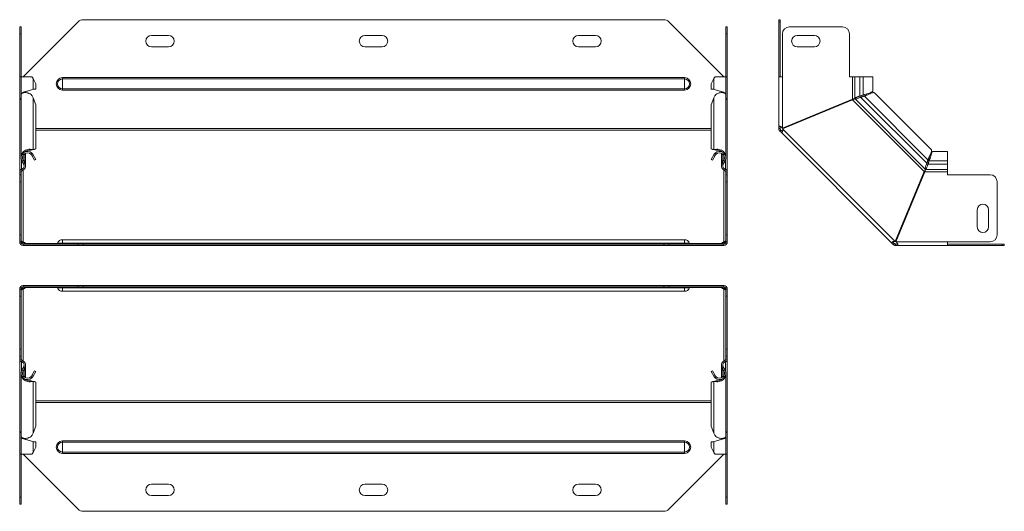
# Model space of a CAD drawing. Header units: millimetres. Extents: x -101 to 694, y -3607 to 292.
# Tile 2 of 9: x -100 to 592, y -3013 to -2668. Entities that reach past the tile are written whole.
import ezdxf

# ---------------------------------------------------------------- set-up
doc = ezdxf.new("R2010")
doc.units = ezdxf.units.MM

msp = doc.modelspace()

# ---------------------------------------------------------------- linework, layer by layer
at = {"color": 7, "linetype": 'Continuous', "lineweight": 15}
for p, q in [((352.49, -2668.31), (-55.37, -2668.31)), ((433.25, -2668.31), (434.25, -2668.31)), ((433.25, -2669.77), (433.25, -2668.31)), ((434.25, -2668.31), (434.25, -2669.77)), ((-99.94, -2673.31), (-98.94, -2673.31)), ((-99.94, -2678.31), (-99.94, -2673.31)), ((-98.94, -2673.31), (-98.94, -2678.31)), ((-58.91, -2669.77), (-97.44, -2708.31)), ((394.56, -2708.31), (356.02, -2669.77)), ((396.06, -2673.31), (397.06, -2673.31)), ((396.06, -2678.31), (396.06, -2673.31)), ((397.06, -2673.31), (397.06, -2678.31)), ((433.25, -2669.77), (433.25, -2708.31)), ((434.25, -2669.77), (434.25, -2708.31)), ((477.9, -2673.31), (440.75, -2673.31)), ((-99.94, -2708.31), (-99.94, -2678.31)), ((-98.94, -2708.31), (-98.94, -2678.31)), ((4.56, -2679.31), (-7.44, -2679.31)), ((154.56, -2679.31), (142.56, -2679.31)), ((304.56, -2679.31), (292.56, -2679.31)), ((396.06, -2708.31), (396.06, -2678.31)), ((397.06, -2708.31), (397.06, -2678.31)), ((435.75, -2678.31), (435.75, -2708.31)), ((458.25, -2679.31), (446.25, -2679.31)), ((482.9, -2708.31), (482.9, -2678.31)), ((-7.44, -2687.31), (4.56, -2687.31)), ((142.56, -2687.31), (154.56, -2687.31)), ((292.56, -2687.31), (304.56, -2687.31)), ((446.25, -2687.31), (458.25, -2687.31)), ((-99.94, -2724.06), (-99.94, -2708.31)), ((-98.94, -2708.31), (-99.94, -2708.31)), ((-98.94, -2708.31), (-98.94, -2720.36)), ((-91.33, -2708.31), (-98.94, -2708.31)), ((-88.7, -2713.31), (-90.45, -2709.61)), ((387.57, -2709.61), (385.82, -2713.31)), ((396.06, -2708.31), (388.45, -2708.31)), ((396.06, -2720.36), (396.06, -2708.31)), ((397.06, -2708.31), (396.06, -2708.31)), ((397.06, -2724.06), (397.06, -2708.31)), ((433.25, -2743.13), (433.25, -2708.31)), ((435.75, -2708.31), (433.25, -2708.31)), ((484.9, -2708.31), (482.9, -2708.31)), ((486.63, -2708.31), (484.9, -2708.31)), ((490.22, -2708.31), (486.63, -2708.31)), ((490.22, -2708.31), (492.6, -2708.31)), ((499.25, -2708.31), (492.6, -2708.31)), ((499.25, -2718.38), (499.25, -2708.31)), ((-90.45, -2717.01), (-88.7, -2717.01)), ((-88.7, -2713.31), (-88.7, -2717.01)), ((385.82, -2713.31), (385.82, -2717.01)), ((387.57, -2717.01), (385.82, -2717.01)), ((-99.64, -2724.06), (-99.94, -2724.06)), ((-99.94, -2724.06), (-99.94, -2724.52)), ((-99.94, -2774.84), (-99.94, -2724.52)), ((-98.94, -2721), (-98.94, -2764.46)), ((-95.83, -2719.44), (-95.83, -2718.9)), ((-94.42, -2718.37), (-94.42, -2718.37)), ((-88.7, -2728.06), (-90.45, -2723.14)), ((387.57, -2723.14), (385.82, -2728.06)), ((391.54, -2718.37), (391.54, -2718.37)), ((392.95, -2718.9), (392.95, -2719.44)), ((396.06, -2764.46), (396.06, -2721)), ((396.76, -2724.06), (397.06, -2724.06)), ((397.06, -2724.06), (397.06, -2724.52)), ((397.06, -2774.84), (397.06, -2724.52)), ((484.9, -2724.06), (435.75, -2744.41)), ((435.94, -2744.88), (485.09, -2724.52)), ((489.68, -2723.2), (489.68, -2723.21)), ((490.22, -2721.84), (492.6, -2720.99)), ((490.22, -2721.84), (490.69, -2721.84)), ((490.69, -2721.84), (493.07, -2720.99)), ((493.38, -2721.93), (490.91, -2722.82)), ((490.91, -2722.82), (491.25, -2722.48)), ((493.72, -2721.59), (491.25, -2722.48)), ((492.6, -2720.99), (493.07, -2720.99)), ((493.72, -2721.59), (493.38, -2721.93)), ((540.28, -2759.42), (500.51, -2719.65)), ((-88.7, -2758.98), (-88.7, -2728.06)), ((385.82, -2758.98), (385.82, -2728.06)), ((434.25, -2743.13), (433.25, -2743.13)), ((433.25, -2744.68), (433.25, -2743.13)), ((434.25, -2744.68), (433.25, -2744.68)), ((434.25, -2744.68), (434.25, -2743.13)), ((434.69, -2745.75), (433.98, -2746.45)), ((435.08, -2747.55), (433.98, -2746.45)), ((435.79, -2746.85), (434.69, -2745.75)), ((435.79, -2746.85), (435.08, -2747.55)), ((435.08, -2747.55), (512.38, -2824.85)), ((-91.33, -2759.63), (-90.45, -2759.3)), ((-91.33, -2759.63), (-89.58, -2759.32)), ((-90.45, -2759.3), (-88.7, -2758.98)), ((-88.7, -2758.98), (-89.58, -2759.32)), ((385.82, -2758.98), (387.57, -2759.3)), ((386.7, -2759.32), (385.82, -2758.98)), ((386.7, -2759.32), (388.45, -2759.63)), ((388.45, -2759.63), (387.57, -2759.3)), ((-96.24, -2768.69), (-97.52, -2766.22)), ((-95.83, -2760.91), (-95.83, -2760.86)), ((-95.83, -2770.29), (-95.83, -2761.98)), ((-92.02, -2759.91), (-91.33, -2759.4)), ((-92.02, -2759.91), (-91.45, -2759.68)), ((-92.02, -2762.64), (-91.33, -2761.91)), ((-91.48, -2759.69), (-91.1, -2759.54)), ((-91.33, -2763.54), (-90.45, -2763.07)), ((-91.33, -2763.54), (-89.58, -2766.8)), ((-90.45, -2763.07), (-88.7, -2766.32)), ((385.82, -2766.32), (387.57, -2763.07)), ((386.7, -2766.8), (388.45, -2763.54)), ((388.45, -2763.54), (387.57, -2763.07)), ((388.22, -2759.54), (388.6, -2759.69)), ((389.14, -2759.91), (388.45, -2759.4)), ((389.14, -2762.64), (388.45, -2761.91)), ((388.57, -2759.68), (389.14, -2759.91)), ((392.95, -2760.86), (392.95, -2760.91)), ((392.95, -2761.98), (392.95, -2770.29)), ((393.36, -2768.69), (394.64, -2766.22)), ((537.45, -2768.69), (538.34, -2766.22)), ((538.01, -2766.55), (538.34, -2766.22)), ((539.1, -2764.11), (539.1, -2764.11)), ((551.63, -2760.69), (541.56, -2760.69)), ((551.63, -2767.34), (551.63, -2760.69)), ((-97.13, -2769.72), (-98.4, -2767.34)), ((-96.24, -2769.24), (-97.52, -2766.86)), ((-96.49, -2768.78), (-96.24, -2768.69)), ((-88.7, -2766.32), (-89.58, -2766.8)), ((386.7, -2766.8), (385.82, -2766.32)), ((393.36, -2769.24), (394.64, -2766.86)), ((393.36, -2768.69), (393.61, -2768.78)), ((394.24, -2769.72), (395.52, -2767.34)), ((395.68, -2773.3), (395.76, -2773.13)), ((536.73, -2770.26), (536.73, -2770.25)), ((537.12, -2769.02), (538.01, -2766.55)), ((537.12, -2769.02), (537.45, -2768.69)), ((537.64, -2770.85), (537.64, -2770.87)), ((538.95, -2766.86), (538.1, -2769.24)), ((538.95, -2767.34), (538.1, -2769.72)), ((538.1, -2769.72), (538.1, -2769.24)), ((538.95, -2766.86), (538.95, -2767.34)), ((551.63, -2769.72), (551.63, -2767.34)), ((551.63, -2773.3), (551.63, -2769.72)), ((-99.94, -2774.84), (-99.94, -2775.03)), ((-99.94, -2777.03), (-99.94, -2775.03)), ((-99.94, -2777.03), (-98.94, -2777.03)), ((-99.94, -2782.03), (-99.94, -2777.03)), ((-98.94, -2777.03), (-98.94, -2775.03)), ((-98.94, -2777.03), (-98.94, -2782.03)), ((396.06, -2777.03), (396.06, -2775.03)), ((396.06, -2777.03), (397.06, -2777.03)), ((396.06, -2782.03), (396.06, -2777.03)), ((397.06, -2774.84), (397.06, -2775.03)), ((397.06, -2777.03), (397.06, -2775.03)), ((397.06, -2777.03), (397.06, -2782.03)), ((535.42, -2774.84), (515.06, -2823.99)), ((515.52, -2824.18), (535.88, -2775.03)), ((551.63, -2775.03), (551.63, -2773.3)), ((551.63, -2777.03), (551.63, -2775.03)), ((581.63, -2777.03), (551.63, -2777.03)), ((-99.94, -2819.18), (-99.94, -2782.03)), ((-98.94, -2819.18), (-98.94, -2782.03)), ((396.06, -2819.18), (396.06, -2782.03)), ((397.06, -2819.18), (397.06, -2782.03)), ((586.63, -2819.18), (586.63, -2782.03)), ((572.63, -2801.68), (572.63, -2813.68)), ((580.63, -2813.68), (580.63, -2801.68)), ((-99.94, -2824.18), (-99.94, -2819.18)), ((-98.94, -2819.18), (-98.94, -2824.18)), ((396.06, -2824.18), (396.06, -2819.18)), ((397.06, -2819.18), (397.06, -2824.18)), ((-98.94, -2824.18), (-99.94, -2824.18)), ((-97.44, -2824.14), (-97.44, -2824.85)), ((-97.44, -2826.68), (-97.44, -2825.68)), ((-97.44, -2825.68), (-58.91, -2825.68)), ((-97.44, -2826.68), (-58.91, -2826.68)), ((-95.94, -2825.24), (-95.94, -2825.68)), ((367.06, -2822.68), (-69.94, -2822.68)), ((-58.91, -2825.68), (-55.37, -2825.68)), ((-55.37, -2826.68), (-58.91, -2826.68)), ((-55.37, -2825.68), (352.49, -2825.68)), ((-55.37, -2826.68), (352.49, -2826.68)), ((352.49, -2825.68), (356.02, -2825.68)), ((356.02, -2826.68), (352.49, -2826.68)), ((356.02, -2825.68), (394.56, -2825.68)), ((356.02, -2826.68), (394.56, -2826.68)), ((393.06, -2825.24), (393.06, -2825.68)), ((394.56, -2824.14), (394.56, -2824.85)), ((394.56, -2826.68), (394.56, -2825.68)), ((397.06, -2824.18), (396.06, -2824.18)), ((513.09, -2824.14), (512.38, -2824.85)), ((513.48, -2825.95), (512.38, -2824.85)), ((514.19, -2825.24), (513.09, -2824.14)), ((514.19, -2825.24), (513.48, -2825.95)), ((516.81, -2825.68), (515.25, -2825.68)), ((515.25, -2825.68), (515.25, -2826.68)), ((516.81, -2826.68), (515.25, -2826.68)), ((516.81, -2825.68), (516.81, -2826.68)), ((551.63, -2826.68), (516.81, -2826.68)), ((551.63, -2824.18), (581.63, -2824.18)), ((551.63, -2826.68), (551.63, -2824.18)), ((551.63, -2825.68), (590.16, -2825.68)), ((551.63, -2826.68), (590.16, -2826.68)), ((590.16, -2825.68), (591.63, -2825.68)), ((591.63, -2826.68), (590.16, -2826.68)), ((591.63, -2825.68), (591.63, -2826.68)), ((-97.44, -2854.84), (-97.44, -2855.84)), ((-58.91, -2854.84), (-97.44, -2854.84)), ((-58.91, -2855.84), (-97.44, -2855.84)), ((-95.94, -2856.28), (-95.94, -2855.84)), ((-58.91, -2854.84), (-55.37, -2854.84)), ((-55.37, -2855.84), (-58.91, -2855.84)), ((352.49, -2854.84), (-55.37, -2854.84)), ((352.49, -2855.84), (-55.37, -2855.84)), ((352.49, -2854.84), (356.02, -2854.84)), ((356.02, -2855.84), (352.49, -2855.84)), ((394.56, -2854.84), (356.02, -2854.84)), ((394.56, -2855.84), (356.02, -2855.84)), ((393.06, -2856.28), (393.06, -2855.84)), ((394.56, -2854.84), (394.56, -2855.84)), ((-99.94, -2857.34), (-98.94, -2857.34)), ((-99.94, -2862.34), (-99.94, -2857.34)), ((-99.94, -2899.49), (-99.94, -2862.34)), ((-98.94, -2857.34), (-98.94, -2862.34)), ((-98.94, -2899.49), (-98.94, -2862.34)), ((-97.44, -2857.38), (-97.44, -2856.67)), ((-69.94, -2858.84), (367.06, -2858.84)), ((394.56, -2857.38), (394.56, -2856.67)), ((396.06, -2857.34), (397.06, -2857.34)), ((396.06, -2862.34), (396.06, -2857.34)), ((396.06, -2899.49), (396.06, -2862.34)), ((397.06, -2857.34), (397.06, -2862.34)), ((397.06, -2899.49), (397.06, -2862.34)), ((-99.94, -2904.49), (-99.94, -2899.49)), ((-98.94, -2904.49), (-99.94, -2904.49)), ((-99.94, -2906.49), (-99.94, -2904.49)), ((-98.94, -2899.49), (-98.94, -2904.49)), ((-98.94, -2906.49), (-98.94, -2904.49)), ((396.06, -2904.49), (396.06, -2899.49)), ((397.06, -2904.49), (396.06, -2904.49)), ((396.06, -2906.49), (396.06, -2904.49)), ((397.06, -2899.49), (397.06, -2904.49)), ((397.06, -2906.49), (397.06, -2904.49)), ((-99.94, -2906.49), (-99.94, -2906.68)), ((-99.94, -2957), (-99.94, -2906.68)), ((-98.64, -2908.4), (-98.57, -2908.22)), ((-95.83, -2919.54), (-95.83, -2911.23)), ((392.95, -2911.23), (392.95, -2919.54)), ((397.06, -2906.49), (397.06, -2906.68)), ((397.06, -2957), (397.06, -2906.68)), ((-98.94, -2917.06), (-98.94, -2960.53)), ((-97.13, -2911.8), (-98.4, -2914.18)), ((-96.24, -2912.28), (-97.52, -2914.66)), ((-97.52, -2915.31), (-96.24, -2912.83)), ((-96.49, -2912.74), (-96.24, -2912.83)), ((-89.58, -2914.72), (-91.33, -2917.98)), ((-91.33, -2917.98), (-90.45, -2918.46)), ((-88.7, -2915.2), (-90.45, -2918.46)), ((-89.58, -2914.72), (-88.7, -2915.2)), ((385.82, -2915.2), (386.7, -2914.72)), ((387.57, -2918.46), (385.82, -2915.2)), ((388.45, -2917.98), (386.7, -2914.72)), ((388.45, -2917.98), (387.57, -2918.46)), ((393.36, -2912.28), (394.64, -2914.66)), ((393.36, -2912.83), (393.61, -2912.74)), ((394.64, -2915.31), (393.36, -2912.83)), ((394.24, -2911.8), (395.52, -2914.18)), ((396.06, -2960.53), (396.06, -2917.06)), ((-95.83, -2920.66), (-95.83, -2920.61)), ((-92.02, -2918.88), (-91.33, -2919.61)), ((-92.02, -2921.61), (-91.33, -2922.12)), ((-91.45, -2921.84), (-92.02, -2921.61)), ((-91.1, -2921.98), (-91.48, -2921.83)), ((-91.33, -2921.89), (-90.45, -2922.23)), ((-89.58, -2922.2), (-91.33, -2921.89)), ((-88.7, -2922.54), (-90.45, -2922.23)), ((-89.58, -2922.2), (-88.7, -2922.54)), ((-88.7, -2953.46), (-88.7, -2922.54)), ((385.82, -2922.54), (386.7, -2922.2)), ((387.57, -2922.23), (385.82, -2922.54)), ((385.82, -2953.46), (385.82, -2922.54)), ((388.45, -2921.89), (386.7, -2922.2)), ((388.45, -2921.89), (387.57, -2922.23)), ((388.6, -2921.83), (388.22, -2921.98)), ((389.14, -2918.88), (388.45, -2919.61)), ((389.14, -2921.61), (388.45, -2922.12)), ((389.14, -2921.61), (388.57, -2921.84)), ((392.95, -2920.61), (392.95, -2920.66)), ((-99.94, -2957), (-99.94, -2957.47)), ((-99.94, -2957.47), (-99.64, -2957.47)), ((-99.94, -2973.22), (-99.94, -2957.47)), ((-90.45, -2958.38), (-88.7, -2953.46)), ((385.82, -2953.46), (387.57, -2958.38)), ((396.76, -2957.47), (397.06, -2957.47)), ((397.06, -2957), (397.06, -2957.47)), ((397.06, -2973.22), (397.06, -2957.47)), ((-98.94, -2961.16), (-98.94, -2973.22)), ((-95.83, -2962.62), (-95.83, -2962.08)), ((-94.42, -2963.15), (-94.42, -2963.15)), ((-88.7, -2964.51), (-90.45, -2964.51)), ((-88.7, -2968.22), (-88.7, -2964.51)), ((385.82, -2964.51), (387.57, -2964.51)), ((385.82, -2968.22), (385.82, -2964.51)), ((391.54, -2963.15), (391.54, -2963.15)), ((392.95, -2962.08), (392.95, -2962.62)), ((396.06, -2973.22), (396.06, -2961.16)), ((-99.94, -2973.22), (-98.94, -2973.22)), ((-99.94, -3003.22), (-99.94, -2973.22)), ((-98.94, -2973.22), (-91.33, -2973.22)), ((-98.94, -3003.22), (-98.94, -2973.22)), ((-97.44, -2973.22), (-58.91, -3011.75)), ((-90.45, -2971.92), (-88.7, -2968.22)), ((356.02, -3011.75), (394.56, -2973.22)), ((385.82, -2968.22), (387.57, -2971.92)), ((388.45, -2973.22), (396.06, -2973.22)), ((396.06, -2973.22), (397.06, -2973.22)), ((396.06, -3003.22), (396.06, -2973.22)), ((397.06, -3003.22), (397.06, -2973.22)), ((-7.44, -2994.22), (4.56, -2994.22)), ((142.56, -2994.22), (154.56, -2994.22)), ((292.56, -2994.22), (304.56, -2994.22)), ((-99.94, -3008.22), (-99.94, -3003.22)), ((-98.94, -3008.22), (-99.94, -3008.22)), ((-98.94, -3003.22), (-98.94, -3008.22)), ((4.56, -3002.22), (-7.44, -3002.22)), ((154.56, -3002.22), (142.56, -3002.22)), ((304.56, -3002.22), (292.56, -3002.22)), ((396.06, -3008.22), (396.06, -3003.22)), ((397.06, -3008.22), (396.06, -3008.22)), ((397.06, -3003.22), (397.06, -3008.22)), ((-55.37, -3013.22), (352.49, -3013.22))]:
    msp.add_line(p, q, dxfattribs=at)
at = {"color": 7, "linetype": 'Continuous', "lineweight": 0}
for p, q in [((434.25, -2669.77), (433.25, -2669.77)), ((-98.94, -2678.31), (-99.94, -2678.31)), ((397.06, -2678.31), (396.06, -2678.31)), ((-90.45, -2709.61), (-90.45, -2717.01)), ((-69.94, -2709.87), (-69.94, -2708.94)), ((-69.94, -2708.94), (367.06, -2708.94)), ((-69.94, -2716.74), (-69.94, -2709.87)), ((-69.94, -2709.87), (367.06, -2709.87)), ((367.06, -2709.87), (367.06, -2708.94)), ((367.06, -2716.74), (367.06, -2709.87)), ((387.57, -2709.61), (387.57, -2717.01)), ((435.75, -2744.41), (435.75, -2708.31)), ((484.9, -2724.06), (484.9, -2708.31)), ((486.63, -2708.31), (486.63, -2723.53)), ((490.22, -2708.31), (490.22, -2721.84)), ((492.6, -2708.31), (492.6, -2720.99)), ((-69.94, -2716.74), (367.06, -2716.74)), ((-69.94, -2717.67), (-69.94, -2716.74)), ((-69.94, -2717.67), (367.06, -2717.67)), ((367.06, -2717.67), (367.06, -2716.74)), ((-96.24, -2719.07), (-96.24, -2719.47)), ((-90.45, -2759.3), (-90.45, -2723.14)), ((387.57, -2759.3), (387.57, -2723.14)), ((393.36, -2719.07), (393.36, -2719.47)), ((535.42, -2774.84), (485.09, -2724.52)), ((536.15, -2773.13), (486.81, -2723.79)), ((537.12, -2769.02), (490.91, -2722.82)), ((538.01, -2766.55), (493.38, -2721.93)), ((385.82, -2744.68), (-88.7, -2744.68)), ((515.06, -2823.99), (435.94, -2744.88)), ((385.82, -2745.75), (-88.7, -2745.75)), ((-97.52, -2766.22), (-97.52, -2763.54)), ((-96.24, -2768.69), (-96.24, -2762.19)), ((393.36, -2768.69), (393.36, -2762.19)), ((394.64, -2766.22), (394.64, -2763.54)), ((-98.64, -2773.13), (-98.64, -2766.83)), ((-98.4, -2767.34), (-97.52, -2766.86)), ((-97.13, -2769.72), (-96.24, -2769.24)), ((394.24, -2769.72), (393.36, -2769.24)), ((395.52, -2767.34), (394.64, -2766.86)), ((395.76, -2773.13), (395.76, -2766.83)), ((551.63, -2769.72), (538.1, -2769.72)), ((551.63, -2767.34), (538.95, -2767.34)), ((-99.94, -2775.03), (-98.94, -2775.03)), ((-98.64, -2773.3), (-98.36, -2774.26)), ((-97.44, -2773.85), (-97.44, -2824.14)), ((394.56, -2773.85), (394.56, -2824.14)), ((395.76, -2773.3), (395.48, -2774.26)), ((397.06, -2775.03), (396.06, -2775.03)), ((551.63, -2775.03), (535.88, -2775.03)), ((551.63, -2773.3), (536.41, -2773.3)), ((-98.94, -2782.03), (-99.94, -2782.03)), ((397.06, -2782.03), (396.06, -2782.03)), ((-99.94, -2819.18), (-98.94, -2819.18)), ((396.06, -2819.18), (397.06, -2819.18)), ((-95.94, -2825.24), (-73.48, -2825.24)), ((-73.37, -2825.04), (-69.94, -2825.04)), ((-69.94, -2822.68), (-69.94, -2825.04)), ((-69.94, -2825.04), (-69.94, -2825.68)), ((-69.94, -2825.04), (367.06, -2825.04)), ((-58.91, -2826.68), (-58.91, -2825.68)), ((-55.37, -2825.68), (-55.37, -2826.68)), ((352.49, -2826.68), (352.49, -2825.68)), ((356.02, -2825.68), (356.02, -2826.68)), ((367.06, -2822.68), (367.06, -2825.04)), ((367.06, -2825.04), (367.06, -2825.68)), ((370.49, -2825.04), (367.06, -2825.04)), ((370.6, -2825.24), (393.06, -2825.24)), ((551.63, -2824.18), (515.52, -2824.18)), ((590.16, -2826.68), (590.16, -2825.68)), ((-69.94, -2856.48), (-69.94, -2855.84)), ((-58.91, -2855.84), (-58.91, -2854.84)), ((-55.37, -2854.84), (-55.37, -2855.84)), ((352.49, -2855.84), (352.49, -2854.84)), ((356.02, -2854.84), (356.02, -2855.84)), ((367.06, -2856.48), (367.06, -2855.84)), ((-98.94, -2862.34), (-99.94, -2862.34)), ((-97.44, -2857.38), (-97.44, -2907.67)), ((-73.48, -2856.28), (-95.94, -2856.28)), ((-73.37, -2856.48), (-69.94, -2856.48)), ((-69.94, -2856.48), (367.06, -2856.48)), ((-69.94, -2858.84), (-69.94, -2856.48)), ((370.49, -2856.48), (367.06, -2856.48)), ((367.06, -2858.84), (367.06, -2856.48)), ((393.06, -2856.28), (370.6, -2856.28)), ((394.56, -2857.38), (394.56, -2907.67)), ((397.06, -2862.34), (396.06, -2862.34)), ((-99.94, -2899.49), (-98.94, -2899.49)), ((396.06, -2899.49), (397.06, -2899.49)), ((-99.94, -2906.49), (-98.94, -2906.49)), ((-98.64, -2908.22), (-98.36, -2907.26)), ((-98.64, -2914.69), (-98.64, -2908.4)), ((395.76, -2908.22), (395.48, -2907.26)), ((395.76, -2914.69), (395.76, -2908.4)), ((397.06, -2906.49), (396.06, -2906.49)), ((-98.4, -2914.18), (-97.52, -2914.66)), ((-97.52, -2917.98), (-97.52, -2915.31)), ((-97.13, -2911.8), (-96.24, -2912.28)), ((-96.24, -2919.33), (-96.24, -2912.83)), ((394.24, -2911.8), (393.36, -2912.28)), ((393.36, -2919.33), (393.36, -2912.83)), ((395.52, -2914.18), (394.64, -2914.66)), ((394.64, -2917.98), (394.64, -2915.31)), ((-90.45, -2958.38), (-90.45, -2922.23)), ((387.57, -2958.38), (387.57, -2922.23)), ((-88.7, -2935.78), (385.82, -2935.78)), ((-88.7, -2936.84), (385.82, -2936.84)), ((-96.24, -2962.45), (-96.24, -2962.05)), ((-90.45, -2971.92), (-90.45, -2964.51)), ((-69.94, -2963.85), (-69.94, -2964.78)), ((-69.94, -2963.85), (367.06, -2963.85)), ((-69.94, -2964.78), (-69.94, -2971.65)), ((-69.94, -2964.78), (367.06, -2964.78)), ((367.06, -2963.85), (367.06, -2964.78)), ((367.06, -2964.78), (367.06, -2971.65)), ((387.57, -2971.92), (387.57, -2964.51)), ((393.36, -2962.45), (393.36, -2962.05)), ((-69.94, -2971.65), (367.06, -2971.65)), ((-69.94, -2971.65), (-69.94, -2972.58)), ((-69.94, -2972.58), (367.06, -2972.58)), ((367.06, -2971.65), (367.06, -2972.58)), ((-99.94, -3003.22), (-98.94, -3003.22)), ((396.06, -3003.22), (397.06, -3003.22))]:
    msp.add_line(p, q, dxfattribs=at)
at = {"color": 7, "linetype": 'Continuous', "lineweight": 15}
for centre, radius, start, end in [((-55.37, -2673.31), 5, 90, 135), ((352.49, -2673.31), 5, 45, 90), ((440.75, -2678.31), 5, 90, 180), ((477.9, -2678.31), 5, 0, 90), ((-7.44, -2683.31), 4, 90, 270), ((4.56, -2683.31), 4, 270, 90), ((142.56, -2683.31), 4, 90, 270), ((154.56, -2683.31), 4, 270, 90), ((292.56, -2683.31), 4, 90, 270), ((304.56, -2683.31), 4, 270, 90), ((446.25, -2683.31), 4, 90, 270), ((458.25, -2683.31), 4, 270, 90), ((-94.43, -2765.2), 4.52, 46.79215, 208.24059), ((-94.43, -2765.2), 3.51, 46.79215, 208.24059), ((391.54, -2765.2), 4.51, 331.75941, 133.20785), ((391.54, -2765.2), 3.51, 331.75941, 133.20785), ((-99.33, -2770.9), 2.5, 286.03023, 28.24059), ((-99.33, -2770.9), 3.5, 286.03023, 28.24059), ((396.45, -2770.9), 3.5, 151.75941, 253.96977), ((396.45, -2770.9), 2.5, 151.75941, 253.96977), ((-98.14, -2775.03), 1.8, 106.03023, 180), ((-98.14, -2775.03), 0.8, 106.03023, 180), ((395.26, -2775.03), 0.8, 0, 73.96977), ((395.26, -2775.03), 1.8, 0, 73.96977), ((581.63, -2782.03), 5, 0, 90), ((576.63, -2801.68), 4, 0, 180), ((576.63, -2813.68), 4, 180, 0), ((581.63, -2819.18), 5, 270, 0), ((-97.44, -2824.18), 2.5, 180, 270), ((-97.44, -2824.18), 1.5, 180, 270), ((-97.89, -2826.33), 2.23, 29.08976, 78.30237), ((-97.99, -2827.23), 2.44, 39.25557, 76.91086), ((-74.31, -2824.68), 1, 270, 338.97733), ((-69.94, -2826.36), 3.68, 90, 158.97733), ((367.06, -2826.36), 3.68, 21.02267, 90), ((371.43, -2824.68), 1, 201.02267, 270), ((395.01, -2826.33), 2.23, 101.69763, 150.91024), ((395.07, -2827.15), 2.36, 102.42031, 141.41326), ((394.56, -2824.18), 1.5, 270, 0), ((394.56, -2824.18), 2.5, 270, 360), ((-97.44, -2857.34), 2.5, 90, 180), ((-97.44, -2857.34), 1.5, 90, 180), ((-97.95, -2854.37), 2.36, 282.42031, 321.41326), ((-74.31, -2856.84), 1, 21.02267, 90), ((371.43, -2856.84), 1, 90, 158.97733), ((395.11, -2854.3), 2.44, 219.25557, 256.91086), ((394.56, -2857.34), 2.5, 0, 90), ((394.56, -2857.34), 1.5, 0, 90), ((-97.89, -2855.19), 2.23, 281.69763, 330.91024), ((-69.94, -2855.16), 3.68, 201.02267, 270), ((367.06, -2855.16), 3.68, 270, 338.97733), ((395.01, -2855.19), 2.23, 209.08976, 258.30237), ((-98.14, -2906.49), 1.8, 180, 253.96977), ((-98.14, -2906.49), 0.8, 180, 253.96977), ((-99.33, -2910.62), 2.5, 331.75941, 73.96977), ((-99.33, -2910.62), 3.5, 331.75941, 73.96977), ((396.45, -2910.62), 3.5, 106.03023, 208.24059), ((396.45, -2910.62), 2.5, 106.03023, 208.24059), ((395.26, -2906.49), 0.8, 286.03023, 360), ((395.26, -2906.49), 1.8, 286.03023, 360), ((-94.43, -2916.32), 4.52, 151.75941, 313.20785), ((-94.43, -2916.32), 3.52, 151.75941, 313.20785), ((391.54, -2916.32), 4.52, 226.79215, 28.24059), ((391.54, -2916.32), 3.52, 226.79215, 28.24059), ((-7.44, -2998.22), 4, 90, 270), ((4.56, -2998.22), 4, 270, 90), ((142.56, -2998.22), 4, 90, 270), ((154.56, -2998.22), 4, 270, 90), ((292.56, -2998.22), 4, 90, 270), ((304.56, -2998.22), 4, 270, 90), ((-55.37, -3008.22), 5, 225, 270), ((352.49, -3008.22), 5, 270, 315)]:
    msp.add_arc(centre, radius, start, end, dxfattribs=at)
at = {"color": 7, "linetype": 'Continuous', "lineweight": 0}
for centre, radius, start, end in [((-69.94, -2713.31), 4.37, 90, 270), ((-69.94, -2713.31), 3.43, 90, 270), ((367.06, -2713.31), 4.37, 270, 90), ((367.06, -2713.31), 3.43, 270, 90), ((-69.94, -2968.22), 4.37, 90, 270), ((-69.94, -2968.22), 3.43, 90, 270), ((367.06, -2968.22), 4.37, 270, 90), ((367.06, -2968.22), 3.43, 270, 90)]:
    msp.add_arc(centre, radius, start, end, dxfattribs=at)
at = {"color": 7, "linetype": 'Continuous', "lineweight": 15}
for points in [[(-90.45, -2709.61), (-90.68, -2709.17), (-90.98, -2708.74), (-91.33, -2708.31)], [(388.45, -2708.31), (388.1, -2708.74), (387.8, -2709.17), (387.57, -2709.61)], [(-90.45, -2723.14), (-90.68, -2722.53), (-90.98, -2721.94), (-91.33, -2721.4)], [(388.45, -2721.4), (388.1, -2721.94), (387.8, -2722.53), (387.57, -2723.14)], [(-91.33, -2759.4), (-90.98, -2759.33), (-90.68, -2759.3), (-90.45, -2759.3)], [(387.57, -2759.3), (387.8, -2759.3), (388.1, -2759.33), (388.45, -2759.4)], [(-92.02, -2762.64), (-91.74, -2762.9), (-91.51, -2763.2), (-91.33, -2763.54)], [(-91.33, -2761.91), (-90.98, -2762.24), (-90.68, -2762.64), (-90.45, -2763.07)], [(387.57, -2763.07), (387.8, -2762.64), (388.1, -2762.24), (388.45, -2761.91)], [(388.45, -2763.54), (388.63, -2763.2), (388.86, -2762.9), (389.14, -2762.64)], [(393.06, -2825.24), (393, -2825.39), (392.97, -2825.51), (392.97, -2825.58)], [(-95.94, -2856.28), (-95.88, -2856.13), (-95.85, -2856.01), (-95.85, -2855.94)], [(-91.33, -2917.98), (-91.51, -2918.32), (-91.74, -2918.62), (-92.02, -2918.88)], [(389.14, -2918.88), (388.86, -2918.62), (388.63, -2918.32), (388.45, -2917.98)], [(-90.45, -2918.46), (-90.68, -2918.89), (-90.98, -2919.28), (-91.33, -2919.61)], [(-90.45, -2922.23), (-90.68, -2922.22), (-90.98, -2922.19), (-91.33, -2922.12)], [(388.45, -2919.61), (388.1, -2919.28), (387.8, -2918.89), (387.57, -2918.46)], [(388.45, -2922.12), (388.1, -2922.19), (387.8, -2922.22), (387.57, -2922.23)], [(-91.33, -2960.12), (-90.98, -2959.58), (-90.68, -2958.99), (-90.45, -2958.38)], [(387.57, -2958.38), (387.8, -2958.99), (388.1, -2959.58), (388.45, -2960.12)], [(-91.33, -2973.22), (-90.98, -2972.78), (-90.68, -2972.35), (-90.45, -2971.92)], [(387.57, -2971.92), (387.8, -2972.35), (388.1, -2972.78), (388.45, -2973.22)]]:
    msp.add_open_spline(points, degree=3, dxfattribs=at)
for points, knots in [([(-98.87, -2720.36), (-98.86, -2720.24), (-98.84, -2719.95), (-98, -2719.5), (-96.62, -2719), (-94.89, -2718.5), (-93.1, -2718), (-91.47, -2717.51), (-90.79, -2717.18), (-90.45, -2717.01)], [0, 0, 0, 0, 0.110592, 0.258827, 0.407062, 0.555296, 0.703531, 0.851765, 1, 1, 1, 1]), ([(387.57, -2717.01), (387.91, -2717.18), (388.59, -2717.51), (390.22, -2718), (392, -2718.5), (393.74, -2719), (395.12, -2719.5), (395.96, -2719.95), (395.98, -2720.24), (395.99, -2720.36)], [0, 0, 0, 0, 0.148235, 0.296469, 0.444704, 0.592938, 0.741173, 0.889408, 1, 1, 1, 1]), ([(-99.94, -2724.06), (-99.92, -2724.01), (-99.89, -2723.92), (-99.6, -2723.79), (-99.27, -2723.68), (-99.02, -2723.62), (-98.94, -2723.6)], [0, 0, 0, 0, 0.292327, 0.584654, 0.87698, 1, 1, 1, 1]), ([(-98.94, -2723.82), (-99.02, -2723.82), (-99.27, -2723.84), (-99.6, -2723.99), (-99.89, -2724.23), (-99.92, -2724.42), (-99.94, -2724.52)], [0, 0, 0, 0, 0.12302, 0.415346, 0.707673, 1, 1, 1, 1]), ([(-91.33, -2721.4), (-91.76, -2721.04), (-92.61, -2720.3), (-94.2, -2719.65), (-95.8, -2719.37), (-97.24, -2719.49), (-98.31, -2719.92), (-98.9, -2720.47), (-98.88, -2720.85), (-98.87, -2721)], [0, 0, 0, 0, 0.151489, 0.302978, 0.454467, 0.605956, 0.757445, 0.908934, 1, 1, 1, 1]), ([(-97.23, -2719.56), (-97.21, -2719.54), (-96.97, -2719.35), (-96.1, -2719), (-95.12, -2718.63), (-94.55, -2718.42), (-94.43, -2718.38)], [0, 0, 0, 0, 0.056297, 0.474832, 0.893366, 1, 1, 1, 1]), ([(395.99, -2721), (396, -2720.85), (396.02, -2720.47), (395.43, -2719.92), (394.36, -2719.49), (392.92, -2719.37), (391.32, -2719.65), (389.72, -2720.3), (388.88, -2721.04), (388.45, -2721.4)], [0, 0, 0, 0, 0.091066, 0.242555, 0.394044, 0.545533, 0.697022, 0.848511, 1, 1, 1, 1]), ([(391.55, -2718.38), (391.66, -2718.42), (392.24, -2718.63), (393.22, -2719), (394.09, -2719.35), (394.32, -2719.54), (394.35, -2719.56)], [0, 0, 0, 0, 0.106634, 0.525168, 0.943703, 1, 1, 1, 1]), ([(396.06, -2723.6), (396.13, -2723.62), (396.39, -2723.68), (396.72, -2723.79), (397.01, -2723.92), (397.04, -2724.01), (397.06, -2724.06)], [0, 0, 0, 0, 0.12302, 0.415346, 0.707673, 1, 1, 1, 1]), ([(397.06, -2724.52), (397.04, -2724.42), (397.01, -2724.23), (396.72, -2723.99), (396.39, -2723.84), (396.13, -2723.82), (396.06, -2723.82)], [0, 0, 0, 0, 0.292327, 0.584654, 0.87698, 1, 1, 1, 1]), ([(484.9, -2724.06), (485.29, -2723.97), (485.68, -2723.88), (486.29, -2723.7), (486.53, -2723.61), (486.63, -2723.53)], [0, 0, 0, 0, 0.5, 0.5, 1, 1, 1, 1]), ([(486.81, -2723.79), (486.65, -2723.78), (486.41, -2723.86), (485.8, -2724.13), (485.45, -2724.33), (485.09, -2724.52)], [0, 0, 0, 0, 0.5, 0.5, 1, 1, 1, 1]), ([(486.63, -2723.53), (486.68, -2723.46), (486.75, -2723.39), (486.93, -2723.25), (487.04, -2723.17), (487.29, -2723.03), (487.43, -2722.96), (487.73, -2722.82), (487.89, -2722.75), (488.23, -2722.61), (488.41, -2722.54), (488.78, -2722.4), (488.97, -2722.33), (489.34, -2722.19), (489.52, -2722.12), (489.88, -2721.98), (490.05, -2721.91), (490.22, -2721.84)], [0, 0, 0, 0, 0.125, 0.125, 0.25, 0.25, 0.375, 0.375, 0.5, 0.5, 0.625, 0.625, 0.75, 0.75, 0.875, 0.875, 1, 1, 1, 1]), ([(490.91, -2722.82), (490.55, -2722.92), (490.16, -2723.05), (489.37, -2723.31), (488.98, -2723.45), (488.23, -2723.67), (487.88, -2723.76), (487.27, -2723.84), (487.01, -2723.84), (486.81, -2723.79)], [0, 0, 0, 0, 0.25, 0.25, 0.5, 0.5, 0.75, 0.75, 1, 1, 1, 1]), ([(489.03, -2722.31), (489.16, -2722.27), (489.73, -2722.12), (490.27, -2721.96), (490.69, -2721.84)], [0, 0, 0, 0, 0.218467, 1, 1, 1, 1]), ([(491.25, -2722.48), (491.01, -2722.59), (490.55, -2722.79), (490.01, -2723.05), (489.72, -2723.18), (489.68, -2723.2)], [0, 0, 0, 0, 0.4643037, 0.9286074, 1, 1, 1, 1]), ([(492.6, -2720.99), (493.15, -2720.82), (494.26, -2720.49), (496.07, -2719.99), (497.67, -2719.5), (498.78, -2719), (499.3, -2718.63), (499.2, -2718.42), (499.18, -2718.38)], [0, 0, 0, 0, 0.1903335, 0.380667, 0.5710004, 0.7613339, 0.9516674, 1, 1, 1, 1]), ([(493.07, -2720.99), (493.5, -2720.82), (494.01, -2720.62), (494.56, -2720.43), (494.65, -2720.39)], [0, 0, 0, 0, 0.836224, 1, 1, 1, 1]), ([(500.49, -2719.67), (500.35, -2719.57), (500.06, -2719.36), (499.13, -2719.49), (497.88, -2719.92), (496.41, -2720.56), (494.84, -2721.3), (493.87, -2721.72), (493.38, -2721.93)], [0, 0, 0, 0, 0.146742, 0.317393, 0.488045, 0.658697, 0.829348, 1, 1, 1, 1]), ([(495.47, -2721), (495.3, -2721.06), (494.7, -2721.27), (494.13, -2721.46), (493.72, -2721.59)], [0, 0, 0, 0, 0.285899, 1, 1, 1, 1]), ([(433.25, -2743.13), (433.25, -2743.12), (433.25, -2743.1), (433.27, -2743.07), (433.29, -2743.05), (433.32, -2743.04), (433.36, -2743.02), (433.41, -2743.01), (433.46, -2743.01), (433.52, -2743), (433.58, -2743.01), (433.65, -2743.01), (433.72, -2743.02), (433.8, -2743.03), (433.88, -2743.05), (433.96, -2743.07), (434.04, -2743.1), (434.13, -2743.12), (434.22, -2743.16), (434.31, -2743.19), (434.45, -2743.26), (434.67, -2743.38), (434.95, -2743.57), (435.23, -2743.81), (435.5, -2744.09), (435.67, -2744.3), (435.75, -2744.41)], [0, 0, 0, 0, 0.0357699, 0.0707969, 0.1050973, 0.1386884, 0.1715888, 0.2038179, 0.2353969, 0.2663478, 0.2966944, 0.3264616, 0.355676, 0.3843657, 0.4125604, 0.4402912, 0.467591, 0.4944942, 0.5210368, 0.5472561, 0.5731911, 0.6522602, 0.7333015, 0.8175585, 0.9061395, 1, 1, 1, 1]), ([(433.98, -2746.45), (433.95, -2746.42), (433.88, -2746.34), (433.78, -2746.23), (433.69, -2746.11), (433.61, -2745.98), (433.54, -2745.86), (433.48, -2745.73), (433.42, -2745.6), (433.38, -2745.47), (433.34, -2745.34), (433.31, -2745.21), (433.28, -2745.07), (433.26, -2744.94), (433.25, -2744.81), (433.25, -2744.73), (433.25, -2744.68)], [0, 0, 0, 0, 0.07817, 0.155117, 0.230882, 0.305507, 0.379038, 0.451522, 0.523007, 0.593545, 0.663189, 0.731994, 0.800017, 0.867318, 0.933958, 1, 1, 1, 1]), ([(434.69, -2745.75), (434.54, -2745.59), (434.43, -2745.42), (434.28, -2745.05), (434.25, -2744.86), (434.25, -2744.68)], [0, 0, 0, 0, 0.5, 0.5, 1, 1, 1, 1]), ([(435.94, -2744.88), (435.95, -2744.95), (435.97, -2745.1), (435.99, -2745.32), (436, -2745.51), (436, -2745.69), (436, -2745.85), (435.99, -2745.99), (435.97, -2746.15), (435.93, -2746.34), (435.87, -2746.55), (435.79, -2746.76), (435.71, -2746.96), (435.62, -2747.13), (435.54, -2747.27), (435.45, -2747.39), (435.37, -2747.48), (435.28, -2747.55), (435.21, -2747.58), (435.14, -2747.59), (435.1, -2747.57), (435.08, -2747.55)], [0, 0, 0, 0, 0.05265, 0.101184, 0.145636, 0.186056, 0.222507, 0.255076, 0.283883, 0.336802, 0.391745, 0.449097, 0.509192, 0.572325, 0.625044, 0.680128, 0.737871, 0.798525, 0.86231, 0.929415, 1, 1, 1, 1]), ([(-98.87, -2764.46), (-98.88, -2764.15), (-98.9, -2763.33), (-98.31, -2762.06), (-97.24, -2760.8), (-95.8, -2759.86), (-94.2, -2759.3), (-92.61, -2759.13), (-91.76, -2759.31), (-91.33, -2759.4)], [0, 0, 0, 0, 0.091066, 0.242555, 0.394044, 0.545533, 0.697022, 0.848511, 1, 1, 1, 1]), ([(388.45, -2759.4), (388.88, -2759.31), (389.72, -2759.13), (391.32, -2759.3), (392.92, -2759.86), (394.36, -2760.8), (395.43, -2762.06), (396.02, -2763.33), (396, -2764.15), (395.99, -2764.46)], [0, 0, 0, 0, 0.151489, 0.302978, 0.454467, 0.605956, 0.757445, 0.908934, 1, 1, 1, 1]), ([(-96.24, -2761.17), (-95.99, -2760.97), (-95.39, -2760.47), (-94.25, -2760.03), (-93.01, -2759.79), (-92.35, -2759.87), (-92.02, -2759.91)], [0, 0, 0, 0, 0.1904728, 0.4603152, 0.7301576, 1, 1, 1, 1]), ([(389.14, -2759.91), (389.47, -2759.87), (390.13, -2759.79), (391.36, -2760.03), (392.45, -2760.45), (393.01, -2760.9), (393.21, -2761.06)], [0, 0, 0, 0, 0.2802466, 0.5604933, 0.8407399, 1, 1, 1, 1]), ([(538.01, -2766.55), (538.22, -2766.06), (538.64, -2765.09), (539.38, -2763.52), (540.02, -2762.05), (540.44, -2760.8), (540.58, -2759.88), (540.36, -2759.58), (540.26, -2759.44)], [0, 0, 0, 0, 0.170652, 0.341303, 0.511955, 0.682607, 0.853258, 1, 1, 1, 1]), ([(538.34, -2766.22), (538.47, -2765.81), (538.66, -2765.23), (538.88, -2764.63), (538.94, -2764.46)], [0, 0, 0, 0, 0.7141009, 1, 1, 1, 1]), ([(541.56, -2760.75), (541.52, -2760.73), (541.31, -2760.64), (540.94, -2761.15), (540.44, -2762.26), (539.94, -2763.86), (539.44, -2765.68), (539.11, -2766.78), (538.95, -2767.34)], [0, 0, 0, 0, 0.048333, 0.238666, 0.429, 0.619333, 0.809667, 1, 1, 1, 1]), ([(539.54, -2765.29), (539.51, -2765.38), (539.31, -2765.92), (539.11, -2766.43), (538.95, -2766.86)], [0, 0, 0, 0, 0.163776, 1, 1, 1, 1]), ([(-99.94, -2774.84), (-99.94, -2774.49), (-99.81, -2774.13), (-99.35, -2773.53), (-99.01, -2773.28), (-98.64, -2773.13)], [0, 0, 0, 0, 0.5, 0.5, 1, 1, 1, 1]), ([(-95.84, -2770.29), (-95.84, -2770.24), (-95.81, -2769.94), (-95.93, -2769.39), (-96.14, -2768.92), (-96.24, -2768.69)], [0, 0, 0, 0, 0.095019, 0.547509, 1, 1, 1, 1]), ([(393.36, -2768.69), (393.26, -2768.92), (393.05, -2769.39), (392.93, -2769.94), (392.96, -2770.24), (392.96, -2770.29)], [0, 0, 0, 0, 0.4524906, 0.9049813, 1, 1, 1, 1]), ([(395.76, -2773.13), (396.13, -2773.28), (396.46, -2773.53), (396.93, -2774.13), (397.06, -2774.49), (397.06, -2774.84)], [0, 0, 0, 0, 0.5, 0.5, 1, 1, 1, 1]), ([(535.42, -2774.84), (535.61, -2774.49), (535.8, -2774.13), (536.07, -2773.53), (536.15, -2773.28), (536.15, -2773.13)], [0, 0, 0, 0, 0.5, 0.5, 1, 1, 1, 1]), ([(536.15, -2773.13), (536.09, -2772.92), (536.09, -2772.66), (536.18, -2772.05), (536.27, -2771.7), (536.49, -2770.96), (536.62, -2770.56), (536.89, -2769.78), (537.02, -2769.39), (537.12, -2769.02)], [0, 0, 0, 0, 0.25, 0.25, 0.5, 0.5, 0.75, 0.75, 1, 1, 1, 1]), ([(538.1, -2769.72), (537.95, -2770.04), (537.81, -2770.41), (537.53, -2771.15), (537.39, -2771.53), (537.11, -2772.21), (536.97, -2772.52), (536.69, -2773.02), (536.55, -2773.2), (536.41, -2773.3)], [0, 0, 0, 0, 0.25, 0.25, 0.5, 0.5, 0.75, 0.75, 1, 1, 1, 1]), ([(536.73, -2770.25), (536.75, -2770.21), (536.89, -2769.93), (537.14, -2769.39), (537.35, -2768.92), (537.45, -2768.69)], [0, 0, 0, 0, 0.071393, 0.535696, 1, 1, 1, 1]), ([(538.1, -2769.24), (538.02, -2769.48), (537.88, -2769.95), (537.73, -2770.52), (537.65, -2770.81), (537.64, -2770.85)], [0, 0, 0, 0, 0.464284, 0.928569, 1, 1, 1, 1]), ([(536.41, -2773.3), (536.32, -2773.41), (536.23, -2773.64), (536.06, -2774.26), (535.97, -2774.64), (535.88, -2775.03)], [0, 0, 0, 0, 0.5, 0.5, 1, 1, 1, 1]), ([(-97.44, -2824.85), (-97.65, -2824.81), (-98.05, -2824.74), (-98.55, -2824.59), (-98.8, -2824.48), (-98.89, -2824.44)], [0, 0, 0, 0, 0.40468, 0.77608, 1, 1, 1, 1]), ([(-97.44, -2824.14), (-97.7, -2824.08), (-97.94, -2824.01), (-98.34, -2823.86), (-98.49, -2823.8), (-98.64, -2823.75), (-98.67, -2823.74), (-98.7, -2823.73), (-98.7, -2823.73), (-98.71, -2823.73), (-98.72, -2823.73), (-98.74, -2823.72), (-98.75, -2823.72), (-98.76, -2823.72)], [0, 0, 0, 0, 0.25, 0.25, 0.5, 0.5, 0.5625, 0.5625, 0.578125, 0.578125, 0.59375, 0.59375, 0.625, 0.625, 0.625, 0.625]), ([(-95.94, -2825.68), (-95.88, -2825.68), (-95.85, -2825.64), (-95.85, -2825.48), (-95.88, -2825.37), (-95.94, -2825.24)], [0, 0, 0, 0, 0.5, 0.5, 1, 1, 1, 1]), ([(395.89, -2823.71), (395.85, -2823.72), (395.79, -2823.73), (395.68, -2823.77), (395.65, -2823.78), (395.6, -2823.8), (395.59, -2823.8), (395.58, -2823.8), (395.58, -2823.8), (395.58, -2823.8), (395.57, -2823.8), (395.56, -2823.81), (395.55, -2823.81), (395.53, -2823.82), (395.51, -2823.83), (395.42, -2823.86), (395.33, -2823.89), (395.05, -2823.99), (394.82, -2824.08), (394.56, -2824.14)], [0.375, 0.375, 0.375, 0.375, 0.5, 0.5, 0.5625, 0.5625, 0.5703125, 0.5703125, 0.5742188, 0.5742188, 0.578125, 0.578125, 0.59375, 0.59375, 0.625, 0.625, 0.75, 0.75, 1, 1, 1, 1]), ([(396.01, -2824.43), (395.9, -2824.47), (395.65, -2824.58), (395.15, -2824.74), (394.76, -2824.81), (394.56, -2824.85)], [0, 0, 0, 0, 0.245487, 0.603304, 1, 1, 1, 1]), ([(512.38, -2824.85), (512.37, -2824.84), (512.36, -2824.83), (512.36, -2824.8), (512.36, -2824.77), (512.37, -2824.73), (512.38, -2824.7), (512.41, -2824.66), (512.44, -2824.62), (512.48, -2824.57), (512.53, -2824.53), (512.58, -2824.49), (512.64, -2824.44), (512.7, -2824.4), (512.77, -2824.35), (512.84, -2824.31), (512.92, -2824.27), (513, -2824.23), (513.08, -2824.19), (513.17, -2824.15), (513.32, -2824.09), (513.56, -2824.02), (513.9, -2823.96), (514.26, -2823.93), (514.66, -2823.94), (514.92, -2823.97), (515.06, -2823.99)], [0, 0, 0, 0, 0.03577, 0.070797, 0.105097, 0.138688, 0.171589, 0.203818, 0.235397, 0.266348, 0.296694, 0.326462, 0.355676, 0.384366, 0.41256, 0.440291, 0.467591, 0.494494, 0.521037, 0.547256, 0.573191, 0.65226, 0.733301, 0.817558, 0.906139, 1, 1, 1, 1]), ([(515.25, -2826.68), (515.2, -2826.68), (515.1, -2826.68), (514.95, -2826.67), (514.8, -2826.64), (514.66, -2826.61), (514.52, -2826.57), (514.38, -2826.53), (514.25, -2826.48), (514.12, -2826.42), (514, -2826.35), (513.89, -2826.28), (513.78, -2826.2), (513.67, -2826.12), (513.57, -2826.04), (513.51, -2825.98), (513.48, -2825.95)], [0, 0, 0, 0, 0.07817, 0.155117, 0.230881, 0.305507, 0.379038, 0.451521, 0.523007, 0.593545, 0.663188, 0.731993, 0.800017, 0.867318, 0.933958, 1, 1, 1, 1]), ([(515.25, -2825.68), (515.03, -2825.68), (514.83, -2825.64), (514.47, -2825.48), (514.31, -2825.37), (514.19, -2825.24)], [0, 0, 0, 0, 0.5, 0.5, 1, 1, 1, 1]), ([(515.52, -2824.18), (515.58, -2824.23), (515.7, -2824.32), (515.86, -2824.46), (516.01, -2824.59), (516.13, -2824.72), (516.25, -2824.83), (516.34, -2824.93), (516.44, -2825.06), (516.54, -2825.22), (516.65, -2825.42), (516.74, -2825.62), (516.82, -2825.82), (516.88, -2826), (516.93, -2826.16), (516.95, -2826.3), (516.95, -2826.43), (516.94, -2826.54), (516.91, -2826.62), (516.87, -2826.67), (516.83, -2826.68), (516.81, -2826.68)], [0, 0, 0, 0, 0.05265, 0.101184, 0.145636, 0.186056, 0.222507, 0.255076, 0.283883, 0.336802, 0.391745, 0.449097, 0.509192, 0.572325, 0.625044, 0.680128, 0.737871, 0.798525, 0.86231, 0.929415, 1, 1, 1, 1]), ([(393.06, -2855.84), (393, -2855.84), (392.97, -2855.89), (392.97, -2856.04), (393, -2856.15), (393.06, -2856.28)], [0, 0, 0, 0, 0.5, 0.5, 1, 1, 1, 1]), ([(-98.89, -2857.09), (-98.79, -2857.05), (-98.53, -2856.94), (-98.03, -2856.78), (-97.64, -2856.71), (-97.44, -2856.67)], [0, 0, 0, 0, 0.2454904, 0.6033066, 1, 1, 1, 1]), ([(-98.84, -2857.8), (-98.82, -2857.8), (-98.77, -2857.82), (-98.62, -2857.77), (-98.39, -2857.7), (-98.11, -2857.59), (-97.79, -2857.48), (-97.56, -2857.41), (-97.44, -2857.38)], [0, 0, 0, 0, 0.129473, 0.315464, 0.487383, 0.64003, 0.808773, 1, 1, 1, 1]), ([(394.56, -2856.67), (394.77, -2856.71), (395.17, -2856.78), (395.67, -2856.93), (395.92, -2857.04), (396.01, -2857.08)], [0, 0, 0, 0, 0.404682, 0.776084, 1, 1, 1, 1]), ([(394.56, -2857.38), (394.68, -2857.41), (394.92, -2857.47), (395.25, -2857.58), (395.53, -2857.69), (395.74, -2857.77), (395.89, -2857.81), (395.94, -2857.79), (395.97, -2857.78)], [0, 0, 0, 0, 0.192188, 0.365546, 0.525771, 0.680026, 0.841944, 1, 1, 1, 1]), ([(-98.64, -2908.4), (-99.01, -2908.24), (-99.35, -2907.99), (-99.81, -2907.39), (-99.94, -2907.04), (-99.94, -2906.68)], [0, 0, 0, 0, 0.5, 0.5, 1, 1, 1, 1]), ([(-96.24, -2912.83), (-96.14, -2912.6), (-95.93, -2912.13), (-95.81, -2911.58), (-95.84, -2911.28), (-95.84, -2911.23)], [0, 0, 0, 0, 0.4524906, 0.9049813, 1, 1, 1, 1]), ([(392.96, -2911.23), (392.96, -2911.28), (392.93, -2911.58), (393.05, -2912.13), (393.26, -2912.6), (393.36, -2912.83)], [0, 0, 0, 0, 0.095019, 0.547509, 1, 1, 1, 1]), ([(397.06, -2906.68), (397.06, -2907.04), (396.93, -2907.39), (396.46, -2907.99), (396.13, -2908.24), (395.76, -2908.4)], [0, 0, 0, 0, 0.5, 0.5, 1, 1, 1, 1]), ([(-91.33, -2922.12), (-91.76, -2922.21), (-92.61, -2922.39), (-94.2, -2922.22), (-95.8, -2921.66), (-97.24, -2920.72), (-98.31, -2919.47), (-98.9, -2918.19), (-98.88, -2917.37), (-98.87, -2917.06)], [0, 0, 0, 0, 0.151489, 0.302978, 0.454467, 0.605956, 0.757445, 0.908934, 1, 1, 1, 1]), ([(395.99, -2917.06), (396, -2917.37), (396.02, -2918.19), (395.43, -2919.47), (394.36, -2920.72), (392.92, -2921.66), (391.32, -2922.22), (389.72, -2922.39), (388.88, -2922.21), (388.45, -2922.12)], [0, 0, 0, 0, 0.091066, 0.242555, 0.394044, 0.545533, 0.697022, 0.848511, 1, 1, 1, 1]), ([(-92.02, -2921.61), (-92.35, -2921.65), (-93.01, -2921.73), (-94.25, -2921.49), (-95.33, -2921.07), (-95.89, -2920.63), (-96.09, -2920.46)], [0, 0, 0, 0, 0.2802466, 0.5604933, 0.8407399, 1, 1, 1, 1]), ([(393.36, -2920.35), (393.11, -2920.55), (392.51, -2921.05), (391.37, -2921.49), (390.13, -2921.73), (389.47, -2921.65), (389.14, -2921.61)], [0, 0, 0, 0, 0.190473, 0.460315, 0.730158, 1, 1, 1, 1]), ([(-99.94, -2957), (-99.92, -2957.1), (-99.89, -2957.29), (-99.6, -2957.53), (-99.27, -2957.68), (-99.02, -2957.7), (-98.94, -2957.71)], [0, 0, 0, 0, 0.292327, 0.584654, 0.87698, 1, 1, 1, 1]), ([(-98.94, -2957.92), (-99.02, -2957.9), (-99.27, -2957.84), (-99.6, -2957.73), (-99.89, -2957.6), (-99.92, -2957.51), (-99.94, -2957.47)], [0, 0, 0, 0, 0.12302, 0.415346, 0.707673, 1, 1, 1, 1]), ([(396.06, -2957.71), (396.13, -2957.7), (396.39, -2957.68), (396.72, -2957.53), (397.01, -2957.29), (397.04, -2957.1), (397.06, -2957)], [0, 0, 0, 0, 0.12302, 0.415346, 0.707673, 1, 1, 1, 1]), ([(397.06, -2957.47), (397.04, -2957.51), (397.01, -2957.6), (396.72, -2957.73), (396.39, -2957.84), (396.13, -2957.9), (396.06, -2957.92)], [0, 0, 0, 0, 0.292327, 0.584654, 0.87698, 1, 1, 1, 1]), ([(-98.87, -2960.52), (-98.88, -2960.67), (-98.9, -2961.05), (-98.31, -2961.6), (-97.24, -2962.03), (-95.8, -2962.15), (-94.2, -2961.87), (-92.61, -2961.22), (-91.76, -2960.49), (-91.33, -2960.12)], [0, 0, 0, 0, 0.091066, 0.242555, 0.394044, 0.545533, 0.697022, 0.848511, 1, 1, 1, 1]), ([(-90.45, -2964.51), (-90.79, -2964.34), (-91.47, -2964.01), (-93.1, -2963.52), (-94.89, -2963.02), (-96.62, -2962.52), (-98, -2962.03), (-98.84, -2961.57), (-98.86, -2961.28), (-98.87, -2961.16)], [0, 0, 0, 0, 0.1482346, 0.2964692, 0.4447038, 0.5929384, 0.741173, 0.8894076, 1, 1, 1, 1]), ([(-94.43, -2963.15), (-94.55, -2963.1), (-95.12, -2962.9), (-96.1, -2962.52), (-96.97, -2962.17), (-97.21, -2961.98), (-97.23, -2961.96)], [0, 0, 0, 0, 0.106634, 0.525168, 0.943703, 1, 1, 1, 1]), ([(395.99, -2961.16), (395.98, -2961.28), (395.96, -2961.57), (395.12, -2962.03), (393.74, -2962.52), (392, -2963.02), (390.22, -2963.52), (388.59, -2964.01), (387.91, -2964.34), (387.57, -2964.51)], [0, 0, 0, 0, 0.110592, 0.258827, 0.407062, 0.555296, 0.703531, 0.851765, 1, 1, 1, 1]), ([(388.45, -2960.12), (388.88, -2960.49), (389.72, -2961.22), (391.32, -2961.87), (392.92, -2962.15), (394.36, -2962.03), (395.43, -2961.6), (396.02, -2961.05), (396, -2960.67), (395.99, -2960.52)], [0, 0, 0, 0, 0.151489, 0.302978, 0.454467, 0.605956, 0.757445, 0.908934, 1, 1, 1, 1]), ([(394.35, -2961.96), (394.32, -2961.98), (394.09, -2962.17), (393.22, -2962.52), (392.24, -2962.9), (391.66, -2963.1), (391.55, -2963.15)], [0, 0, 0, 0, 0.056297, 0.474832, 0.893366, 1, 1, 1, 1])]:
    msp.add_open_spline(points, degree=3, knots=knots, dxfattribs=at)

doc.saveas('drawing.dxf')
